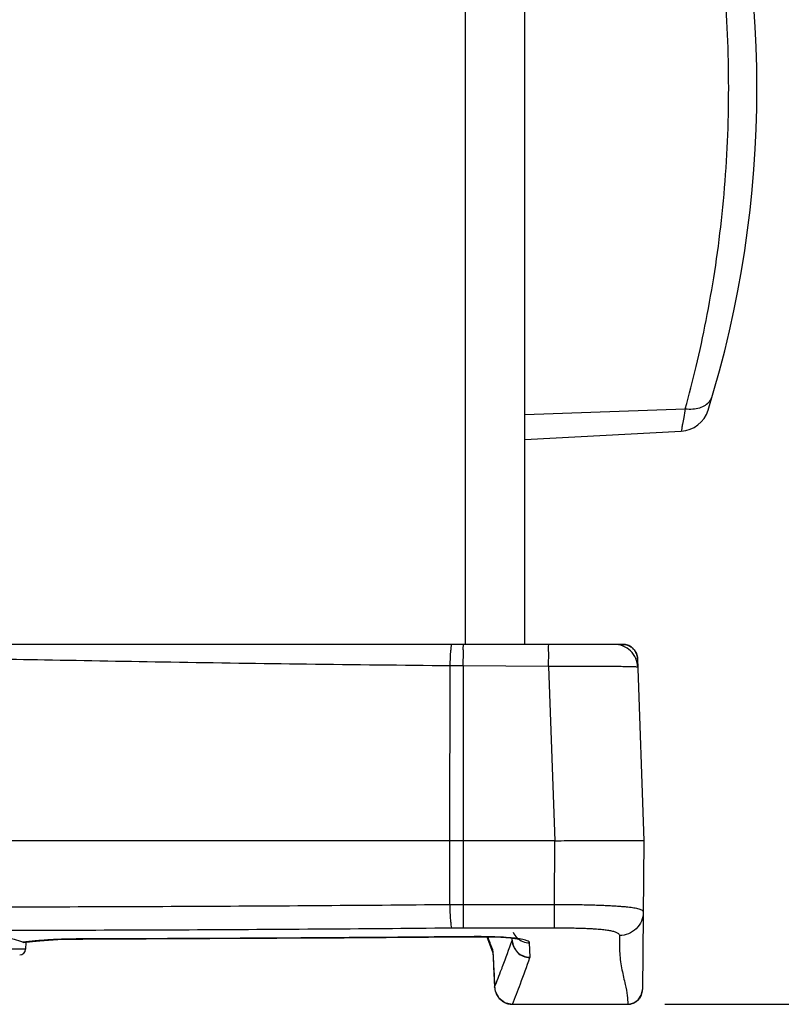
# Model space of a CAD drawing. Header units: inches. Extents: x 0 to 34, y 0 to 22.
# Tile 92 of 98: x 25.6 to 26.9, y 8.4 to 10. Entities that reach past the tile are written whole.
import ezdxf

# ---------------------------------------------------------------- set-up
doc = ezdxf.new("R2010")
doc.units = ezdxf.units.IN
doc.header["$LTSCALE"] = 1.87
doc.header["$MEASUREMENT"] = 0
doc.layers.get('0').update_dxf_attribs({"linetype": 'CONTINUOUS'})
doc.layers.add('DIMENSIONS', color=7, linetype='CONTINUOUS')
doc.styles.get("Standard").update_dxf_attribs({"font": 'txt', "width": 0.8})
doc.dimstyles.new('DIMSTYLE_1', dxfattribs={"dimtxt": 0.125, "dimasz": 0.18, "dimexe": 0.18, "dimexo": 0.0625, "dimgap": 0.09, "dimtad": 0, "dimtih": 1, "dimtoh": 1, "dimdec": 3, "dimzin": 4, "dimdsep": 46, "dimtxsty": 'STANDARD', "dimblk": '_FILLED', "dimblk1": '_FILLED', "dimblk2": '_FILLED', "dimcen": 0.09, "dimadec": 0, "dimazin": 0, "dimtp": 0.001, "dimtm": 0.001, "dimtfac": 1, "dimtdec": 3, "dimtofl": 0, "dimtmove": 0, "dimatfit": 3, "dimldrblk": '_FILLED', "dimfxl": 1, "dimtolj": 1, "dimtzin": 4, "dimarcsym": 0})

# ---------------------------------------------------------------- blocks, each defined once
blk = doc.blocks.new('_FILLED')
at = {"color": 0, "linetype": 'BYBLOCK'}
blk.add_solid([(0, 0), (-1, 0.1736), (-1, -0.1736)], dxfattribs=at)
blk = doc.blocks.new('*D2')
at = {"layer": 'DIMENSIONS', "color": 2, "linetype": 'CONTINUOUS'}
for p, q in [((26.6728, 19.1783), (27.7025, 19.1783)), ((27.5775, 19.1783), (27.5775, 14.2614)), ((27.5775, 8.3784), (27.5775, 14.0114)), ((26.6728, 8.3784), (27.7025, 8.3784))]:
    blk.add_line(p, q, dxfattribs=at)
at = {"layer": 'DIMENSIONS', "color": 2, "linetype": 'CONTINUOUS', "xscale": 0.18, "yscale": 0.18, "zscale": 0.18}
for p, rotation in [((27.5775, 19.1783), 90), ((27.5775, 8.3784), 270)]:
    blk.add_blockref('_FILLED', p, dxfattribs=dict(at, rotation=rotation))
at = {"layer": 'DIMENSIONS', "color": 2, "linetype": 'CONTINUOUS', "width": 0.8}
for s, p in [('10.800', (26.815, 14.0739)), ('[', (27.54, 14.0739)), ('274.32', (27.64, 14.0739)), (']', (28.24, 14.0739))]:
    blk.add_text(s, height=0.125, dxfattribs=at).set_placement(p)

msp = doc.modelspace()

# ---------------------------------------------------------------- linework, layer by layer
at = {"color": 7, "linetype": 'CONTINUOUS'}
for p, q in [((26.3375, 8.9833), (26.3375, 18.5733)), ((26.4375, 8.9833), (26.4375, 18.5733)), ((26.4375, 9.3694), (26.7071, 9.3792)), ((26.4375, 9.3278), (26.7002, 9.3415)), ((26.6019, 8.9833), (24.306, 8.9833)), ((26.6268, 8.9592), (26.6375, 8.6533)), ((26.3112, 8.6533), (26.312, 8.9471)), ((26.4773, 8.9459), (26.3339, 8.9469)), ((26.3339, 8.9469), (26.3339, 8.5069)), ((26.4773, 8.9459), (26.4876, 8.6533)), ((26.4875, 8.6533), (24.3912, 8.6533)), ((26.3113, 8.5462), (26.3112, 8.6533)), ((26.4875, 8.6533), (26.4865, 8.5463)), ((26.6375, 8.6533), (26.6353, 8.4033)), ((26.3339, 8.5463), (26.4865, 8.5463)), ((26.4865, 8.5463), (26.4865, 8.5069)), ((26.3339, 8.5069), (26.4865, 8.5069)), ((26.3461, 8.4918), (26.3458, 8.492)), ((26.3461, 8.4918), (26.3514, 8.4918)), ((26.3514, 8.4918), (26.3614, 8.4918)), ((26.3737, 8.4917), (26.3836, 8.4648)), ((26.4161, 8.4857), (26.4159, 8.4895)), ((26.4161, 8.4863), (26.416, 8.4895)), ((25.5938, 8.4825), (25.5954, 8.4822)), ((25.5954, 8.4822), (25.5998, 8.4828)), ((25.5987, 8.4821), (25.5983, 8.471)), ((25.5998, 8.4828), (25.61, 8.4841)), ((25.6942, 8.488), (25.6941, 8.4882)), ((26.4461, 8.4575), (26.4453, 8.4816)), ((25.5983, 8.471), (25.2067, 8.471)), ((26.3835, 8.4657), (26.3837, 8.4637)), ((26.3841, 8.4573), (26.3844, 8.4528)), ((26.3849, 8.4424), (26.3849, 8.442)), ((26.3849, 8.442), (26.3866, 8.4071)), ((26.3866, 8.4071), (26.3866, 8.4077)), ((26.6353, 8.4029), (26.6353, 8.4033)), ((26.4164, 8.3784), (26.6103, 8.3784)), ((26.4166, 8.3784), (26.4165, 8.3783)), ((26.4169, 8.3784), (26.4169, 8.3783)), ((26.4169, 8.3783), (26.6103, 8.3783)), ((26.6103, 8.3783), (26.6103, 8.3784))]:
    msp.add_line(p, q, dxfattribs=at)
for points in [[(25.6942, 8.488), (25.9081, 8.4888), (26.1338, 8.4901), (26.3461, 8.4918)], [(26.3461, 8.4918), (26.3545, 8.4918), (26.3769, 8.4917), (26.397, 8.491), (26.4133, 8.4898), (26.4243, 8.4885), (26.4278, 8.4878)], [(25.61, 8.4841), (25.6223, 8.4852), (25.6365, 8.4863), (25.6526, 8.4871), (25.6703, 8.4877), (25.6893, 8.488), (25.6942, 8.488)], [(26.3834, 8.4666), (26.3834, 8.4666), (26.3835, 8.4657)], [(26.3836, 8.4638), (26.3839, 8.461), (26.3841, 8.4573)], [(26.3844, 8.4528), (26.3847, 8.4477), (26.3849, 8.442)], [(26.3866, 8.4071), (26.3876, 8.4007), (26.3935, 8.3892), (26.4035, 8.3813), (26.4163, 8.3783)], [(26.6103, 8.3783), (26.6123, 8.3784), (26.6207, 8.3807), (26.628, 8.3858), (26.6332, 8.3935), (26.6353, 8.4029)]]:
    msp.add_lwpolyline(points, dxfattribs=at)
for centre, radius, start, end in [((24.9995, 9.9183), 1.828, 342.7628, 17.2372), ((26.6976, 9.3915), 0.05, 273.0004, 342.7627), ((25.5883, 8.4713), 0.01, 270, 358)]:
    msp.add_arc(centre, radius, start, end, dxfattribs=at)
for points, knots in [([(26.7071, 9.3792), (26.7136, 9.4027), (26.7262, 9.4519), (26.7429, 9.5288), (26.7573, 9.6107), (26.7686, 9.6963), (26.7763, 9.7842), (26.7802, 9.8735), (26.7802, 9.9631), (26.7763, 10.0524), (26.7686, 10.1404), (26.7573, 10.2259), (26.7429, 10.3079), (26.7262, 10.3848), (26.7136, 10.434), (26.7071, 10.4575)], [0, 0, 0, 0, 0.067122, 0.139625, 0.216219, 0.295679, 0.376834, 0.458764, 0.541227, 0.623157, 0.704316, 0.783776, 0.860369, 0.932873, 1, 1, 1, 1]), ([(26.7071, 9.3792), (26.7112, 9.3787), (26.7194, 9.3784), (26.7311, 9.3805), (26.741, 9.3848), (26.7485, 9.3913), (26.7515, 9.3969), (26.7524, 9.3998)], [0, 0, 0, 0, 0.235449, 0.454817, 0.653782, 0.833103, 1, 1, 1, 1]), ([(26.7071, 9.3792), (26.7062, 9.3743), (26.7047, 9.3661), (26.7025, 9.3541), (26.7015, 9.3483), (26.7003, 9.342), (26.7003, 9.342)], [0, 0, 0, 0, 0.38872, 0.69002, 0.895686, 1, 1, 1, 1]), ([(26.312, 8.9471), (26.312, 8.9518), (26.3123, 8.9601), (26.3126, 8.9721), (26.314, 8.9779), (26.3138, 8.9833), (26.3148, 8.9833)], [0, 0, 0, 0, 0.382931, 0.705275, 0.92059, 1, 1, 1, 1]), ([(26.3339, 8.9469), (26.334, 8.9516), (26.3338, 8.9599), (26.3347, 8.9721), (26.3329, 8.9776), (26.3348, 8.9833), (26.3339, 8.9833)], [0, 0, 0, 0, 0.385263, 0.709154, 0.924504, 1, 1, 1, 1]), ([(26.4773, 8.9459), (26.4774, 8.9507), (26.4772, 8.9593), (26.4781, 8.9718), (26.4762, 8.9775), (26.4783, 8.9833), (26.4773, 8.9833)], [0, 0, 0, 0, 0.38527, 0.709166, 0.92452, 1, 1, 1, 1]), ([(26.6273, 8.9449), (26.6271, 8.95), (26.6248, 8.9601), (26.6158, 8.9729), (26.6028, 8.9813), (26.5926, 8.9833), (26.5875, 8.9833)], [0, 0, 0, 0, 0.25, 0.5, 0.75, 1, 1, 1, 1]), ([(26.6019, 8.9833), (26.6029, 8.9833), (26.6043, 8.9832), (26.6057, 8.983), (26.606, 8.983)], [0, 0, 0, 0, 0.750033, 1, 1, 1, 1]), ([(26.6268, 8.9592), (26.6267, 8.9608), (26.6264, 8.9637), (26.6251, 8.9678), (26.6233, 8.9712), (26.6213, 8.9742), (26.619, 8.9766), (26.6165, 8.9787), (26.6137, 8.9805), (26.6103, 8.9819), (26.6064, 8.9831), (26.6034, 8.9833), (26.6019, 8.9833)], [0, 0, 0, 0, 0.119928, 0.230105, 0.331611, 0.424932, 0.510825, 0.592887, 0.677778, 0.770858, 0.877184, 1, 1, 1, 1]), ([(26.606, 8.983), (26.6067, 8.9829), (26.6085, 8.9825), (26.6112, 8.9816), (26.6141, 8.9802), (26.6168, 8.9785), (26.6192, 8.9764), (26.6214, 8.974), (26.6234, 8.9711), (26.6251, 8.9676), (26.6259, 8.9651), (26.6262, 8.9638)], [0, 0, 0, 0, 0.072793, 0.182299, 0.29137, 0.398045, 0.503466, 0.613376, 0.732415, 0.861634, 1, 1, 1, 1]), ([(26.312, 8.9471), (26.2315, 8.9479), (26.0749, 8.9496), (25.8476, 8.9528), (25.6378, 8.9568), (25.4467, 8.9599), (25.2681, 8.9582), (25.0925, 8.9538), (24.9073, 8.9545), (24.7068, 8.9543), (24.5664, 8.9544), (24.4929, 8.9544)], [0, 0, 0, 0, 0.132791, 0.258166, 0.374931, 0.478841, 0.573374, 0.669413, 0.768494, 0.878819, 1, 1, 1, 1]), ([(26.6262, 8.9638), (26.6262, 8.9638), (26.6265, 8.9623), (26.6267, 8.9608), (26.6268, 8.9593)], [0, 0, 0, 0, 0.012357, 1, 1, 1, 1]), ([(26.3339, 8.9469), (26.3315, 8.9469), (26.3266, 8.947), (26.3193, 8.947), (26.3144, 8.9471), (26.312, 8.9471)], [0, 0, 0, 0, 0.333583, 0.667003, 1, 1, 1, 1]), ([(26.6273, 8.9449), (26.6273, 8.9451), (26.6261, 8.9449), (26.6248, 8.9453), (26.622, 8.9453), (26.6187, 8.9455), (26.6146, 8.9455), (26.61, 8.9456), (26.6049, 8.9457), (26.5992, 8.9458), (26.5929, 8.9458), (26.5861, 8.9459), (26.5786, 8.9459), (26.5703, 8.9459), (26.5611, 8.9459), (26.5509, 8.9459), (26.5394, 8.9459), (26.5264, 8.9459), (26.5118, 8.9459), (26.4952, 8.9459), (26.4835, 8.9459), (26.4773, 8.9459)], [0, 0, 0, 0, 0.004223, 0.015738, 0.033443, 0.056228, 0.083279, 0.114124, 0.148529, 0.186454, 0.22803, 0.273551, 0.32347, 0.378417, 0.439217, 0.506927, 0.582886, 0.668745, 0.766097, 0.876082, 1, 1, 1, 1]), ([(26.4876, 8.6533), (26.5018, 8.6533), (26.5289, 8.6536), (26.5664, 8.6537), (26.5969, 8.6539), (26.6185, 8.6537), (26.631, 8.6538), (26.6363, 8.6534), (26.6375, 8.6533)], [0, 0, 0, 0, 0.285143, 0.542229, 0.749835, 0.895179, 0.975994, 1, 1, 1, 1]), ([(24.4937, 8.5462), (24.5693, 8.5455), (24.7206, 8.5443), (24.9478, 8.543), (25.1751, 8.5422), (25.4025, 8.542), (25.6299, 8.5422), (25.8572, 8.543), (26.0843, 8.5443), (26.2356, 8.5455), (26.3113, 8.5462)], [0, 0, 0, 0, 0.124831, 0.249806, 0.374879, 0.5, 0.625121, 0.750193, 0.875169, 1, 1, 1, 1]), ([(26.3113, 8.5462), (26.3152, 8.5462), (26.3228, 8.5463), (26.3303, 8.5463), (26.3339, 8.5463)], [0, 0, 0, 0, 0.523827, 1, 1, 1, 1]), ([(26.3113, 8.5462), (26.3113, 8.5415), (26.3115, 8.5328), (26.312, 8.521), (26.3131, 8.5127), (26.3135, 8.5081), (26.3143, 8.5069)], [0, 0, 0, 0, 0.356158, 0.665762, 0.889459, 1, 1, 1, 1]), ([(26.4865, 8.5463), (26.4918, 8.5463), (26.502, 8.5463), (26.5168, 8.5461), (26.5304, 8.5459), (26.543, 8.5456), (26.5546, 8.5453), (26.5651, 8.5449), (26.5745, 8.5445), (26.5831, 8.5441), (26.5909, 8.5436), (26.598, 8.5431), (26.6044, 8.5426), (26.6104, 8.5421), (26.6157, 8.5415), (26.6206, 8.5407), (26.6249, 8.5399), (26.6287, 8.539), (26.6319, 8.5379), (26.6343, 8.5367), (26.636, 8.5352), (26.6364, 8.5338), (26.6364, 8.5333)], [0, 0, 0, 0, 0.103834, 0.200417, 0.289868, 0.372373, 0.448079, 0.516832, 0.578488, 0.63419, 0.685089, 0.731575, 0.773989, 0.812735, 0.848113, 0.880354, 0.909362, 0.934796, 0.956534, 0.97458, 0.988693, 1, 1, 1, 1]), ([(26.6364, 8.5333), (26.6364, 8.5281), (26.6342, 8.5177), (26.6253, 8.5047), (26.612, 8.4959), (26.6016, 8.4939), (26.5964, 8.4939)], [0, 0, 0, 0, 0.249241, 0.498919, 0.749228, 1, 1, 1, 1]), ([(24.4906, 8.5069), (24.5665, 8.5062), (24.7184, 8.5049), (24.9463, 8.5036), (25.1743, 8.5029), (25.4025, 8.5026), (25.6306, 8.5029), (25.8587, 8.5036), (26.0866, 8.5049), (26.2384, 8.5062), (26.3143, 8.5069)], [0, 0, 0, 0, 0.12483, 0.249806, 0.374879, 0.5, 0.625121, 0.750194, 0.87517, 1, 1, 1, 1]), ([(26.3143, 8.5069), (26.3177, 8.5069), (26.3243, 8.5069), (26.3308, 8.5069), (26.3339, 8.5069)], [0, 0, 0, 0, 0.523836, 1, 1, 1, 1]), ([(26.4865, 8.5069), (26.4911, 8.5069), (26.4997, 8.5069), (26.5119, 8.5068), (26.5229, 8.5066), (26.5326, 8.5063), (26.5412, 8.506), (26.5486, 8.5056), (26.555, 8.5053), (26.5607, 8.5048), (26.5656, 8.5044), (26.5701, 8.5039), (26.5741, 8.5034), (26.5779, 8.5028), (26.5814, 8.5022), (26.5846, 8.5015), (26.5877, 8.5006), (26.5904, 8.4997), (26.5928, 8.4986), (26.5947, 8.4973), (26.5961, 8.4957), (26.5964, 8.4945), (26.5964, 8.4939)], [0, 0, 0, 0, 0.119747, 0.227872, 0.3246, 0.410384, 0.485806, 0.55135, 0.607711, 0.656819, 0.700498, 0.739806, 0.775654, 0.80887, 0.840043, 0.869563, 0.897393, 0.923114, 0.946415, 0.967117, 0.984732, 1, 1, 1, 1]), ([(25.5938, 8.4825), (25.5893, 8.4847), (25.5766, 8.4881), (25.5536, 8.4921), (25.5229, 8.4955), (25.4863, 8.4981), (25.4454, 8.4998), (25.417, 8.5001), (25.4025, 8.5001)], [0, 0, 0, 0, 0.078612, 0.201912, 0.364418, 0.558173, 0.773507, 1, 1, 1, 1]), ([(26.3458, 8.492), (26.2373, 8.491), (26.02, 8.4894), (25.8028, 8.4885), (25.6941, 8.4882)], [0, 0, 0, 0, 0.4998, 1, 1, 1, 1]), ([(26.4109, 8.4903), (26.4047, 8.4908), (26.3911, 8.4916), (26.3694, 8.4921), (26.354, 8.4921), (26.3458, 8.492)], [0, 0, 0, 0, 0.286697, 0.625752, 1, 1, 1, 1]), ([(26.4453, 8.4816), (26.4452, 8.4828), (26.4421, 8.4854), (26.4353, 8.4871), (26.4244, 8.4892), (26.4158, 8.49), (26.4109, 8.4903)], [0, 0, 0, 0, 0.094694, 0.287835, 0.591805, 1, 1, 1, 1]), ([(26.4179, 8.4993), (26.4194, 8.4958), (26.4239, 8.4895), (26.4338, 8.4831), (26.4415, 8.4816), (26.4453, 8.4816)], [0, 0, 0, 0, 0.33263, 0.666029, 1, 1, 1, 1]), ([(26.5964, 8.4939), (26.5963, 8.4839), (26.5959, 8.4645), (26.6002, 8.437), (26.6056, 8.4136), (26.61, 8.3945), (26.6103, 8.3832), (26.6103, 8.3784)], [0, 0, 0, 0, 0.257092, 0.49734, 0.71226, 0.875529, 1, 1, 1, 1]), ([(25.6941, 8.4882), (25.6846, 8.4882), (25.666, 8.4879), (25.6393, 8.4868), (25.6222, 8.4856), (25.6141, 8.4848)], [0, 0, 0, 0, 0.356101, 0.695229, 1, 1, 1, 1]), ([(26.3981, 8.4369), (26.3987, 8.4385), (26.4049, 8.4548), (26.4108, 8.4711), (26.4161, 8.4857)], [0, 0, 0, 0, 0.102636, 1, 1, 1, 1]), ([(26.4161, 8.4857), (26.4161, 8.4858), (26.4161, 8.486), (26.4161, 8.4862), (26.4161, 8.4863)], [0, 0, 0, 0, 0.50412, 1, 1, 1, 1]), ([(26.4161, 8.4857), (26.4162, 8.4819), (26.418, 8.4743), (26.4247, 8.4648), (26.4345, 8.4584), (26.4422, 8.4569), (26.446, 8.4569)], [0, 0, 0, 0, 0.249382, 0.499304, 0.74963, 1, 1, 1, 1]), ([(26.4162, 8.4852), (26.4164, 8.4817), (26.4182, 8.4745), (26.4248, 8.4653), (26.4346, 8.4589), (26.4423, 8.4575), (26.4461, 8.4575)], [0, 0, 0, 0, 0.230956, 0.486851, 0.743242, 1, 1, 1, 1]), ([(26.3828, 8.4711), (26.3829, 8.4709), (26.383, 8.4702), (26.3832, 8.469), (26.3834, 8.4672), (26.3835, 8.4657), (26.3836, 8.4648), (26.3836, 8.4646)], [0, 0, 0, 0, 0.111776, 0.305024, 0.576162, 0.923086, 1, 1, 1, 1]), ([(26.3836, 8.4646), (26.3837, 8.4639), (26.3838, 8.4621), (26.384, 8.459), (26.3842, 8.4567), (26.3842, 8.4555)], [0, 0, 0, 0, 0.246907, 0.599778, 1, 1, 1, 1]), ([(26.4164, 8.3784), (26.4211, 8.3898), (26.4312, 8.4159), (26.4407, 8.4422), (26.446, 8.4569)], [0, 0, 0, 0, 0.439652, 1, 1, 1, 1]), ([(26.446, 8.4569), (26.4461, 8.457), (26.4461, 8.4572), (26.4461, 8.4574), (26.4461, 8.4575)], [0, 0, 0, 0, 0.507284, 1, 1, 1, 1]), ([(26.3845, 8.4515), (26.3846, 8.45), (26.3847, 8.447), (26.3849, 8.444), (26.3849, 8.4424)], [0, 0, 0, 0, 0.483343, 1, 1, 1, 1]), ([(26.3849, 8.4424), (26.3852, 8.4366), (26.3858, 8.425), (26.3863, 8.4135), (26.3866, 8.4077)], [0, 0, 0, 0, 0.500003, 1, 1, 1, 1]), ([(26.3867, 8.4064), (26.3867, 8.4055), (26.3869, 8.4038), (26.3873, 8.4021), (26.3874, 8.4014)], [0, 0, 0, 0, 0.55665, 1, 1, 1, 1]), ([(26.3877, 8.4005), (26.3877, 8.4003), (26.3881, 8.3989), (26.3891, 8.3963), (26.3908, 8.3929), (26.3924, 8.3906), (26.3933, 8.3895), (26.3934, 8.3894)], [0, 0, 0, 0, 0.041998, 0.346839, 0.656266, 0.965501, 1, 1, 1, 1]), ([(26.6103, 8.3784), (26.6119, 8.3784), (26.6152, 8.3787), (26.6199, 8.3801), (26.6242, 8.3825), (26.628, 8.3856), (26.6311, 8.3894), (26.6335, 8.3937), (26.6349, 8.3983), (26.6352, 8.4014), (26.6353, 8.4029)], [0, 0, 0, 0, 0.126207, 0.252864, 0.379203, 0.505339, 0.63146, 0.757748, 0.884281, 1, 1, 1, 1]), ([(26.3934, 8.3894), (26.3941, 8.3885), (26.3957, 8.3868), (26.3985, 8.3844), (26.401, 8.3827), (26.4026, 8.3818), (26.403, 8.3816)], [0, 0, 0, 0, 0.269603, 0.571352, 0.877512, 1, 1, 1, 1]), ([(26.403, 8.3816), (26.4037, 8.3812), (26.4056, 8.3804), (26.4088, 8.3793), (26.4126, 8.3785), (26.4151, 8.3784), (26.4164, 8.3784)], [0, 0, 0, 0, 0.169803, 0.449592, 0.725668, 1, 1, 1, 1])]:
    msp.add_open_spline(points, degree=3, knots=knots, dxfattribs=at)
for points in [[(26.3828, 8.4711), (26.3801, 8.4786), (26.3777, 8.4851), (26.3753, 8.4917)], [(25.6141, 8.4848), (25.6073, 8.4842), (25.6005, 8.4834), (25.5938, 8.4825)], [(26.4161, 8.4863), (26.4161, 8.4859), (26.4162, 8.4855), (26.4162, 8.4852)], [(26.3828, 8.4711), (26.3829, 8.4696), (26.3831, 8.4681), (26.3833, 8.4666)], [(26.3842, 8.4555), (26.3843, 8.4542), (26.3844, 8.4528), (26.3845, 8.4515)], [(26.3866, 8.4077), (26.3906, 8.4174), (26.3944, 8.4271), (26.3981, 8.4369)], [(26.3866, 8.4077), (26.3866, 8.4073), (26.3866, 8.4069), (26.3867, 8.4064)], [(26.3874, 8.4014), (26.3875, 8.4011), (26.3876, 8.4008), (26.3877, 8.4005)]]:
    msp.add_open_spline(points, degree=3, dxfattribs=at)

# ---------------------------------------------------------------- dimensions: what is measured, and where the dimension line sits
at = {"layer": 'DIMENSIONS', "color": 2, "linetype": 'CONTINUOUS'}
dim = msp.add_linear_dim(base=(27.5775, 8.3784), p1=(26.6728, 19.1783), p2=(26.6728, 8.3784), angle=270, dimstyle='DIMSTYLE_1', dxfattribs=at)
dim.commit()
dim.dimension.update_dxf_attribs({"geometry": '*D2', "text_midpoint": (27.5775, 14.1364), "dimtype": 160})

doc.saveas('drawing.dxf')
